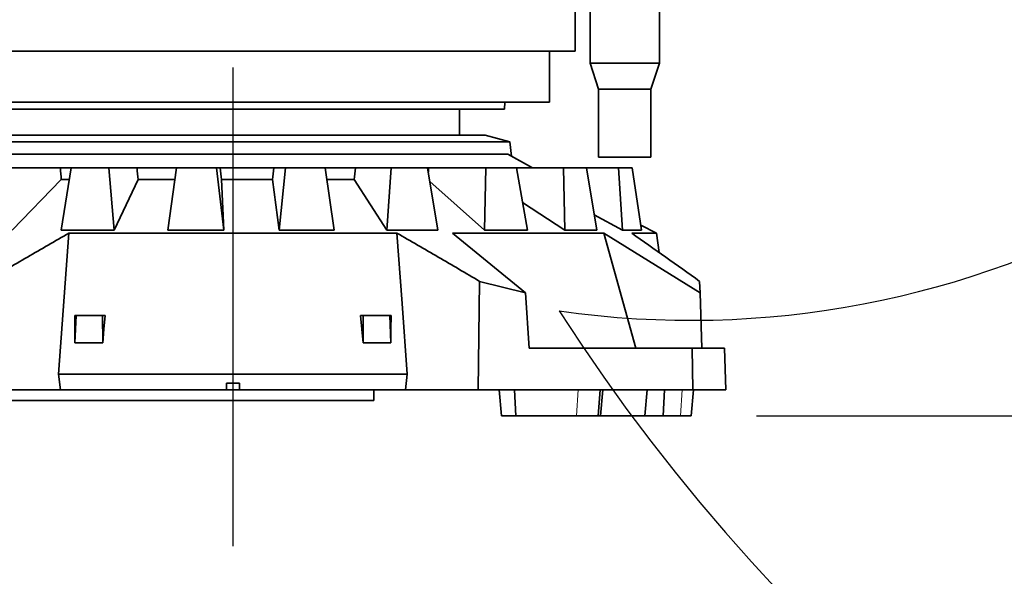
# Model space of a CAD drawing. Header units: millimetres. Extents: x 0 to 14900, y 0 to 10500.
# Tile 6 of 46: x 3252 to 4005, y 4927 to 5353. Entities that reach past the tile are written whole.
import ezdxf

# ---------------------------------------------------------------- set-up
doc = ezdxf.new("R2010")
doc.units = ezdxf.units.MM
doc.header["$LTSCALE"] = 25
doc.layers.add('THICK_LINE', color=7, linetype='Continuous')
doc.styles.add('SLDTEXTSTYLE0', font='TXT', dxfattribs={"width": 0.605})
doc.dimstyles.new('SLDDIMSTYLE0', dxfattribs={"dimtxt": 87.5, "dimasz": 87.5, "dimexe": 0, "dimexo": 0.0625, "dimgap": 21.875, "dimtad": 1, "dimdec": 0, "dimrnd": 1e-09, "dimzin": 12, "dimdsep": 46, "dimtxsty": 'SLDTEXTSTYLE0', "dimsah": 1, "dimcen": 0.09, "dimadec": 0, "dimazin": 3, "dimtfac": 1, "dimtofl": 0, "dimtmove": 0, "dimatfit": 3, "dimfxl": 1, "dimfrac": 2, "dimtolj": 1, "dimtzin": 12, "dimarcsym": 0})

# ---------------------------------------------------------------- blocks, each defined once
blk = doc.blocks.new('_D')
at = {"layer": 'THICK_LINE'}
for p, q in [((1317.73, 6386.58), (1317.73, 3849.23)), ((3414.85, 4900.14), (3414.85, 3849.23)), ((1317.73, 3886.73), (3414.85, 3886.73))]:
    blk.add_line(p, q, dxfattribs=at)
for points in [[(1317.73, 3886.73), (1405.23, 3874.23), (1405.23, 3899.23)], [(3414.85, 3886.73), (3327.35, 3899.23), (3327.35, 3874.23)]]:
    blk.add_solid(points, dxfattribs=at)
at = {"layer": 'THICK_LINE', "insert": (2232.61, 3999.52), "char_height": 87.5, "attachment_point": 1, "style": 'SLDTEXTSTYLE0'}
blk.add_mtext('2097', dxfattribs=at)
blk = doc.blocks.new('_D_1')
at = {"layer": 'THICK_LINE'}
for p, q in [((1896.72, 5779.82), (1896.72, 4091.16)), ((3414.85, 4900.14), (3414.85, 4091.16)), ((1896.72, 4128.66), (3414.85, 4128.66))]:
    blk.add_line(p, q, dxfattribs=at)
for points in [[(1896.72, 4128.66), (1984.22, 4116.16), (1984.22, 4141.16)], [(3414.85, 4128.66), (3327.35, 4141.16), (3327.35, 4116.16)]]:
    blk.add_solid(points, dxfattribs=at)
at = {"layer": 'THICK_LINE', "insert": (2522.1, 4241.45), "char_height": 87.5, "attachment_point": 1, "style": 'SLDTEXTSTYLE0'}
blk.add_mtext('1518', dxfattribs=at)
blk = doc.blocks.new('_D_2')
at = {"layer": 'THICK_LINE'}
for p, q in [((4471.56, 5779.82), (4471.56, 4099.23)), ((3414.85, 4900.14), (3414.85, 4099.23)), ((4471.56, 4136.73), (3414.85, 4136.73))]:
    blk.add_line(p, q, dxfattribs=at)
for points in [[(3414.85, 4136.73), (3502.35, 4124.23), (3502.35, 4149.23)], [(4471.56, 4136.73), (4384.06, 4149.23), (4384.06, 4124.23)]]:
    blk.add_solid(points, dxfattribs=at)
at = {"layer": 'THICK_LINE', "insert": (3809.52, 4249.52), "char_height": 87.5, "attachment_point": 1, "style": 'SLDTEXTSTYLE0'}
blk.add_mtext('1057', dxfattribs=at)
blk = doc.blocks.new('_D_3')
at = {"layer": 'THICK_LINE'}
for p, q in [((6381.61, 5879.62), (6381.61, 3849.23)), ((3414.85, 4900.14), (3414.85, 3849.23)), ((6381.61, 3886.73), (3414.85, 3886.73))]:
    blk.add_line(p, q, dxfattribs=at)
for points in [[(3414.85, 3886.73), (3502.35, 3874.23), (3502.35, 3899.23)], [(6381.61, 3886.73), (6294.11, 3899.23), (6294.11, 3874.23)]]:
    blk.add_solid(points, dxfattribs=at)
at = {"layer": 'THICK_LINE', "insert": (4764.55, 3999.52), "char_height": 87.5, "attachment_point": 1, "style": 'SLDTEXTSTYLE0'}
blk.add_mtext('2967', dxfattribs=at)
blk = doc.blocks.new('_D_4')
at = {"layer": 'THICK_LINE'}
for p, q in [((3815.75, 5049.82), (6748.77, 5049.82)), ((6711.27, 4453.51), (6711.27, 5049.82)), ((4955.5, 4453.51), (6748.77, 4453.51))]:
    blk.add_line(p, q, dxfattribs=at)
for points in [[(6711.27, 5049.82), (6698.77, 4962.32), (6723.77, 4962.32)], [(6711.27, 4453.51), (6723.77, 4541.01), (6698.77, 4541.01)]]:
    blk.add_solid(points, dxfattribs=at)
at = {"layer": 'THICK_LINE', "insert": (6598.48, 4651.4), "char_height": 87.5, "attachment_point": 1, "rotation": 90, "style": 'SLDTEXTSTYLE0'}
blk.add_mtext('596', dxfattribs=at)
blk = doc.blocks.new('_D_5')
at = {"layer": 'THICK_LINE'}
for p, q in [((3814.85, 8448.48), (6748.77, 8448.48)), ((6711.27, 8448.48), (6711.27, 5049.82)), ((3815.75, 5049.82), (6748.77, 5049.82))]:
    blk.add_line(p, q, dxfattribs=at)
for points in [[(6711.27, 8448.48), (6698.77, 8360.98), (6723.77, 8360.98)], [(6711.27, 5049.82), (6723.77, 5137.32), (6698.77, 5137.32)]]:
    blk.add_solid(points, dxfattribs=at)
at = {"layer": 'THICK_LINE', "insert": (6598.48, 6615.47), "char_height": 87.5, "attachment_point": 1, "rotation": 90, "style": 'SLDTEXTSTYLE0'}
blk.add_mtext('3399', dxfattribs=at)

msp = doc.modelspace()

# ---------------------------------------------------------------- linework, layer by layer
at = {"color": 7, "linetype": 'Continuous', "lineweight": 35}
for p, q in [((3676.8527367, 5329.2220476), (3676.8527367, 5415.2220476)), ((3688.3527367, 5415.2220476), (3688.3527367, 5320.0220476)), ((3741.3527367, 5320.0220476), (3741.3527367, 5415.2220476)), ((3676.8527367, 5329.2220476), (3152.8527367, 5329.2220476)), ((3657.3527367, 5290.2220476), (3657.3527367, 5329.2220476)), ((3688.3527367, 5320.0220476), (3694.8527367, 5300.0220476)), ((3741.3527367, 5320.0220476), (3688.3527367, 5320.0220476)), ((3734.8527367, 5300.0220476), (3741.3527367, 5320.0220476)), ((3694.8527367, 5300.0220476), (3694.8527367, 5248.0220476)), ((3734.8527367, 5300.0220476), (3694.8527367, 5300.0220476)), ((3734.8527367, 5248.0220476), (3734.8527367, 5300.0220476)), ((3657.3527367, 5290.2220476), (3172.3527367, 5290.2220476)), ((3622.8527367, 5284.7220476), (3206.8527367, 5284.7220476)), ((3588.3527367, 5264.8220476), (3588.3527367, 5284.7220476)), ((3622.8527367, 5284.7220476), (3623.0838292, 5290.2220476)), ((3608.0826596, 5264.8220476), (3221.6228139, 5264.8220476)), ((3626.8527367, 5259.8220476), (3608.0826596, 5264.8220476)), ((3204.8175772, 5259.8220476), (3626.8527367, 5259.8220476)), ((3628.1979022, 5248.8665545), (3626.8527367, 5259.8220476)), ((3203.7502242, 5250.4439316), (3625.4101235, 5250.4439316)), ((3644.1643824, 5239.832426), (3625.4101154, 5250.4439355)), ((3628.1979022, 5248.8665545), (3644.1643822, 5239.832426)), ((3734.8527367, 5248.0220476), (3694.8527367, 5248.0220476)), ((3282.7635004, 5239.8220476), (3244.0960917, 5239.8220476)), ((3282.7635004, 5239.8220476), (3291.0176589, 5239.8220476)), ((3283.4421932, 5192.013674), (3291.105229, 5239.8220476)), ((3319.9594328, 5239.8220476), (3291.105229, 5239.8220476)), ((3323.8404663, 5192.013674), (3319.9594328, 5239.8220476)), ((3341.4477805, 5239.8220476), (3319.9594328, 5239.8220476)), ((3341.4477805, 5239.8220476), (3371.6722066, 5239.8220476)), ((3365.0994651, 5192.013674), (3371.7004391, 5239.8220476)), ((3402.2895957, 5239.8220476), (3371.7004391, 5239.8220476)), ((3407.9268159, 5192.013674), (3402.2895957, 5239.8220476)), ((3405.1344871, 5239.8220476), (3402.2895957, 5239.8220476)), ((3405.1344871, 5239.8220476), (3446.0916273, 5239.8220476)), ((3455.2364069, 5239.8220476), (3446.0916273, 5239.8220476)), ((3450.1473402, 5192.013674), (3455.2364069, 5239.8220476)), ((3485.475916, 5239.8220476), (3455.2364069, 5239.8220476)), ((3492.4851555, 5192.013674), (3485.475916, 5239.8220476)), ((3485.475916, 5239.8220476), (3508.5822085, 5239.8220476)), ((3536.0202943, 5239.8220476), (3508.5822085, 5239.8220476)), ((3532.7899464, 5192.013674), (3536.0202943, 5239.8220476)), ((3563.8493832, 5239.8220476), (3536.0202943, 5239.8220476)), ((3571.752974, 5192.013674), (3563.8493832, 5239.8220476)), ((3563.8528825, 5239.8220476), (3564.6852812, 5239.8220476)), ((3608.5468129, 5239.8220476), (3564.6852812, 5239.8220476)), ((3607.3953267, 5192.013674), (3608.5468129, 5239.8220476)), ((3632.0689753, 5239.8220476), (3608.5468129, 5239.8220476)), ((3640.3283007, 5192.013674), (3632.0689753, 5239.8220476)), ((3667.8734003, 5239.8220476), (3632.0689753, 5239.8220476)), ((3644.1643841, 5239.8324253), (3644.1850086, 5239.8220476)), ((3668.8792477, 5192.013674), (3667.8734003, 5239.8220476)), ((3685.4856397, 5239.8220476), (3667.8734003, 5239.8220476)), ((3693.5378403, 5192.013674), (3685.4856397, 5239.8220476)), ((3709.9570477, 5239.8220476), (3685.4856397, 5239.8220476)), ((3713.0516817, 5192.013674), (3709.9570477, 5239.8220476)), ((3720.459119, 5239.8220476), (3709.9570477, 5239.8220476)), ((3727.7554506, 5192.013674), (3720.459119, 5239.8220476)), ((3283.4467655, 5230.8343818), (3245.9564526, 5192.013674)), ((3283.4467655, 5230.8343818), (3289.5817553, 5230.8343818)), ((3342.3627395, 5230.8343818), (3323.8404663, 5192.013674)), ((3342.3627395, 5230.8343818), (3370.4280415, 5230.8343818)), ((3406.218787, 5230.8343818), (3407.9268159, 5192.013674)), ((3406.218787, 5230.8343818), (3445.0560365, 5230.8343818)), ((3450.1473402, 5192.013674), (3445.0560365, 5230.8343818)), ((3486.8111345, 5230.8343818), (3507.7382542, 5230.8343818)), ((3532.7899464, 5192.013674), (3507.7382542, 5230.8343818)), ((3607.3953267, 5192.013674), (3565.5517706, 5229.5244031)), ((3668.8792477, 5192.013674), (3636.6389043, 5213.3694183)), ((3713.0516817, 5192.013674), (3691.5246312, 5203.9667111)), ((3739.1220872, 5189.8220476), (3727.1716227, 5195.8391394)), ((3289.3314437, 5189.8220476), (3281.4541684, 5081.8220476)), ((3283.4421932, 5192.013674), (3323.8404663, 5192.013674)), ((3289.3314437, 5189.8220476), (3540.3740298, 5189.8220476)), ((3407.9268159, 5192.013674), (3365.0994651, 5192.013674)), ((3492.4851555, 5192.013674), (3450.1473402, 5192.013674)), ((3571.752974, 5192.013674), (3532.7899464, 5192.013674)), ((3582.9291242, 5189.8220476), (3698.9392423, 5189.8220476)), ((3582.9291242, 5189.8220476), (3638.7296348, 5144.0394556)), ((3640.3283007, 5192.013674), (3607.3953267, 5192.013674)), ((3693.5378403, 5192.013674), (3668.8792477, 5192.013674)), ((3772.4824972, 5144.022442), (3698.9392423, 5189.8220476)), ((3723.2873084, 5101.8220476), (3698.9392423, 5189.8220476)), ((3713.0516817, 5192.013674), (3727.7554506, 5192.013674)), ((3720.1654756, 5189.8220476), (3739.1220872, 5189.8220476)), ((3741.2148618, 5175.0402234), (3739.1220872, 5189.8220476)), ((3602.7063982, 5069.8220476), (3603.7194093, 5152.8906136)), ((3638.7296348, 5144.0394556), (3603.7194093, 5152.8906136)), ((3772.1728496, 5152.8895894), (3772.4824972, 5144.022442)), ((3638.7296348, 5144.0394556), (3641.6357142, 5101.8220476)), ((3772.4824972, 5144.022442), (3773.9561674, 5101.8220476)), ((3293.8005574, 5126.8220476), (3294.7509642, 5126.8220476)), ((3293.9558201, 5105.8685152), (3294.7509642, 5126.8220476)), ((3294.7509642, 5126.8220476), (3315.141009, 5126.8220476)), ((3315.2342284, 5105.8685152), (3315.141009, 5126.8220476)), ((3315.141009, 5126.8220476), (3317.0810307, 5126.8220476)), ((3512.6244428, 5126.8220476), (3514.5644645, 5126.8220476)), ((3514.4712451, 5105.8685152), (3514.5644645, 5126.8220476)), ((3514.5644645, 5126.8220476), (3534.9545093, 5126.8220476)), ((3535.7496534, 5105.8685152), (3534.9545093, 5126.8220476)), ((3534.9545093, 5126.8220476), (3535.9049161, 5126.8220476)), ((3315.2342284, 5105.8685152), (3293.9558201, 5105.8685152)), ((3535.7496534, 5105.8685152), (3514.4712451, 5105.8685152)), ((3641.6357142, 5101.8220476), (3766.5634436, 5101.8220476)), ((3767.0263126, 5069.8220476), (3766.5634436, 5101.8220476)), ((3766.5634436, 5101.8220476), (3791.1543214, 5101.8220476)), ((3791.1543214, 5101.8220476), (3792.271786, 5069.8220476)), ((3281.4541684, 5081.8220476), (3282.8319124, 5069.8220476)), ((3281.4541684, 5081.8220476), (3548.2513051, 5081.8220476)), ((3548.2513051, 5081.8220476), (3546.8735611, 5069.8220476)), ((3409.8527367, 5074.8220476), (3419.8527367, 5074.8220476)), ((3409.8527367, 5074.8220476), (3409.8527367, 5069.8220476)), ((3419.8527367, 5074.8220476), (3419.8527367, 5069.8220476)), ((3282.8319124, 5069.8220476), (3226.9990753, 5069.8220476)), ((3282.8319124, 5069.8220476), (3409.8527367, 5069.8220476)), ((3419.8527367, 5069.8220476), (3409.8527367, 5069.8220476)), ((3419.8527367, 5069.8220476), (3546.8735611, 5069.8220476)), ((3522.8540571, 5069.8220476), (3522.8540571, 5061.7220476)), ((3546.8735611, 5069.8220476), (3602.7063982, 5069.8220476)), ((3767.0263126, 5069.8220476), (3602.7063982, 5069.8220476)), ((3618.6075351, 5069.8220476), (3620.3573083, 5049.8220476)), ((3630.3751797, 5069.8220476), (3631.4872507, 5049.8220476)), ((3694.40969, 5049.8220476), (3695.9107698, 5069.8220476)), ((3696.3573083, 5049.8220476), (3698.1070816, 5069.8220476)), ((3731.9163041, 5069.8220476), (3730.2604612, 5049.8220476)), ((3745.2241155, 5069.8220476), (3744.2034767, 5049.8220476)), ((3765.7453307, 5049.8220476), (3767.495104, 5069.8220476)), ((3792.271786, 5069.8220476), (3767.0263126, 5069.8220476)), ((3522.8540571, 5061.7220476), (3210.3892802, 5061.7220476)), ((3631.4872507, 5049.8220476), (3620.3573083, 5049.8220476)), ((3631.4872507, 5049.8220476), (3677.9839811, 5049.8220476)), ((3677.9839811, 5049.8220476), (3694.40969, 5049.8220476)), ((3696.3573083, 5049.8220476), (3694.40969, 5049.8220476)), ((3730.2604612, 5049.8220476), (3696.308081, 5049.8220476)), ((3744.2034767, 5049.8220476), (3730.2604612, 5049.8220476)), ((3744.2034767, 5049.8220476), (3757.4690648, 5049.8220476)), ((3757.4690648, 5049.8220476), (3765.7453307, 5049.8220476))]:
    msp.add_line(p, q, dxfattribs=at)
at = {"color": 8, "linetype": 'Continuous', "lineweight": 18}
for p, q in [((3631.4872507, 5049.8220476), (3630.5190693, 5069.8220476)), ((3677.9839811, 5049.8220476), (3679.0497682, 5069.8220476)), ((3757.4690648, 5049.8220476), (3758.8567983, 5069.8220476))]:
    msp.add_line(p, q, dxfattribs=at)
at = {"color": 7, "linetype": 'Continuous', "lineweight": 35, "flags": 128}
for points in [[(3548.2513051, 5081.8220476), (3544.3110597, 5135.8853853), (3540.3740298, 5189.8220476)], [(3293.9558201, 5105.8685152), (3293.8785013, 5116.345368), (3293.8005574, 5126.8220476)], [(3317.0810307, 5126.8220476), (3316.1569979, 5116.345368), (3315.2342284, 5105.8685152)], [(3514.4712451, 5105.8685152), (3513.5484756, 5116.345368), (3512.6244428, 5126.8220476)], [(3535.9049161, 5126.8220476), (3535.8269722, 5116.345368), (3535.7496534, 5105.8685152)]]:
    msp.add_lwpolyline(points, dxfattribs=at)
at = {"color": 7, "linetype": 'Continuous', "lineweight": 35}
for centre, major_axis, ratio, start_param, end_param in [((3524.113798, 4187.6396418), (-256.8717353, 2465.0795448), 0.0586172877, 1.1237069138, 1.1277347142), ((3538.2334391, 4187.6396418), (-289.3722023, 2465.1076122), 0.0324803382, 1.1260022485, 1.130030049), ((3543.9448893, 4187.6396418), (-302.4516215, 2465.1251879), 0.0042946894, 1.1292880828, 1.1333158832), ((3286.6938766, 4187.6396418), (300.3171027, 2465.1220423), 0.0138080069, 5.1510246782, 5.1550524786), ((3295.280535, 4187.6396418), (280.6286174, 2465.09801), 0.0415074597, 5.1540677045, 5.1580955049), ((3312.0158413, 4187.6396418), (242.0110696, 2465.0728813), 0.066571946, 5.158287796, 5.1599059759)]:
    msp.add_ellipse(centre, major_axis=major_axis, ratio=ratio, start_param=start_param, end_param=end_param, dxfattribs=at)
for points, knots in [([(3289.3314437, 5189.8220476), (3278.7414548, 5183.7547329), (3257.5606095, 5171.6196064), (3236.5112, 5159.1337817), (3225.9860642, 5152.8906136)], [0, 0, 0, 0, 0.49997951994, 1, 1, 1, 1]), ([(3603.7194093, 5152.8906136), (3593.195054, 5159.1333205), (3572.1456456, 5171.6191482), (3550.9648025, 5183.7542804), (3540.3740298, 5189.8220476)], [0, 0, 0, 0, 0.499983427, 1, 1, 1, 1]), ([(3720.1654756, 5189.8220476), (3728.8551168, 5183.7539992), (3746.2351029, 5171.6174111), (3763.5267007, 5159.1323651), (3772.1728496, 5152.8895894)], [0, 0, 0, 0, 0.4999797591, 1, 1, 1, 1])]:
    msp.add_open_spline(points, degree=3, knots=knots, dxfattribs=at)
at = {"layer": 'THICK_LINE'}
msp.add_line((3414.8527367, 5316.8362921), (3414.8527367, 4950.1355848), dxfattribs=at)
for centre, radius, start, end in [((3764.8527367, 5829.8220476), 1868.1357686, 102.8002488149, 200.1997511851), ((3764.8527367, 5829.8220476), 706.7025025, 261.8401445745, 51.8399439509), ((4905.4956661, 5929.6153731), 1476.11, 212.7870809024, 0.0010482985)]:
    msp.add_arc(centre, radius, start, end, dxfattribs=at)

# ---------------------------------------------------------------- dimensions: what is measured, and where the dimension line sits
for p1, picture, middle in [((3764.8527367, 8448.4771606), '_D_5', (6711.2738318, 6749.1496041)), ((4905.4956661, 4453.5053731), '_D_4', (6711.2738318, 4751.6637104))]:
    dim = msp.add_linear_dim(base=(6711.2738318, 5049.8220476), p1=p1, p2=(3765.7453307, 5049.8220476), angle=90, dimstyle='SLDDIMSTYLE0', dxfattribs=at)
    dim.commit()
    dim.dimension.update_dxf_attribs({"geometry": picture, "text_midpoint": middle, "dimtype": 160})
for base, p1, picture, middle in [((3414.8527367, 3886.7260037), (1317.7257976, 6436.5796052), '_D', (2366.2892672, 3886.7260037)), ((3414.8527367, 3886.7260037), (6381.6056661, 5929.6153731), '_D_3', (4898.2292014, 3886.7260037)), ((3414.8527367, 4128.658845), (1896.7169681, 5829.8220476), '_D_1', (2655.7848524, 4128.658845)), ((3414.8527367, 4136.7260037), (4471.5552393, 5829.8220476), '_D_2', (3943.203988, 4136.7260037))]:
    dim = msp.add_linear_dim(base=base, p1=p1, p2=(3414.8527367, 4950.1355848), dimstyle='SLDDIMSTYLE0', dxfattribs=at)
    dim.commit()
    dim.dimension.update_dxf_attribs({"geometry": picture, "text_midpoint": middle, "dimtype": 160})

doc.saveas('drawing.dxf')
